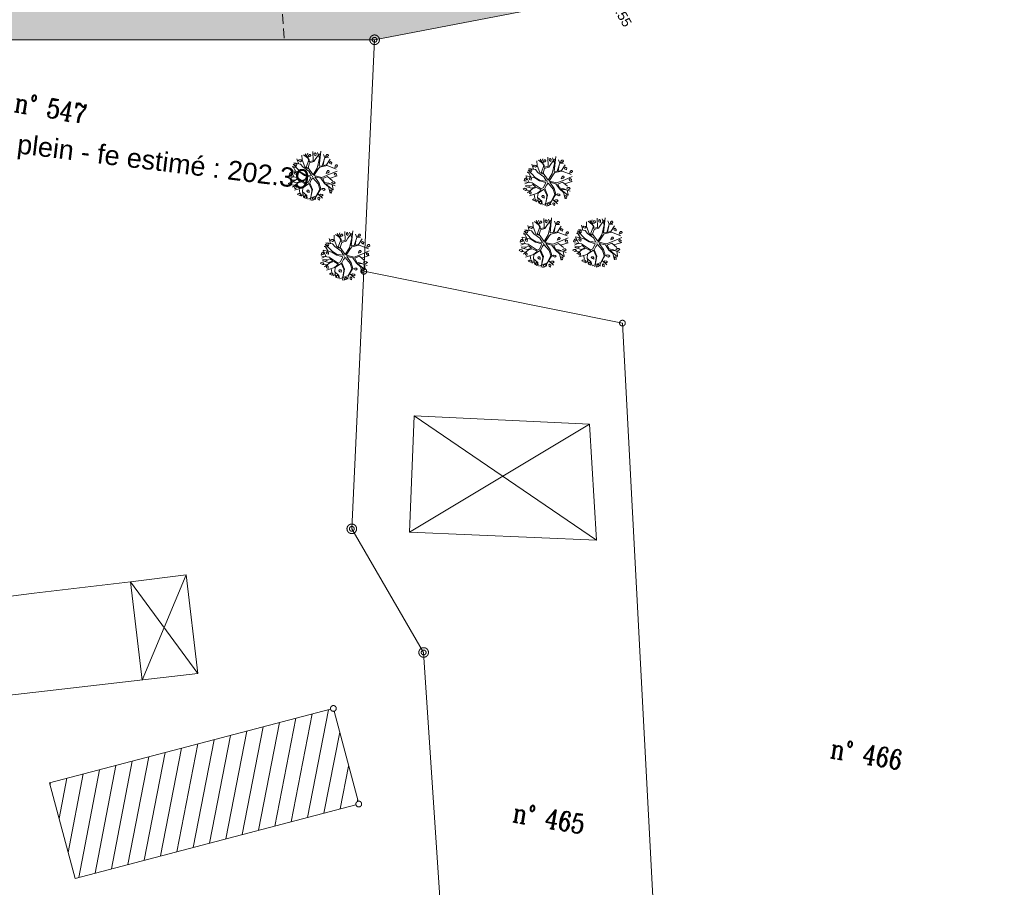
# Model space of a CAD drawing. Header units: millimetres. Extents: x -446952 to 537903, y -185749 to 168493.
# Tile 77 of 155: x 81995 to 184480, y -88217 to 2088. Entities that reach past the tile are written whole.
import ezdxf
from ezdxf.xclip import XClip

# ---------------------------------------------------------------- set-up
doc = ezdxf.new("R2010")
doc.units = ezdxf.units.MM
doc.header["$MEASUREMENT"] = 0
doc.header["$XCLIPFRAME"] = 0
doc.linetypes.add('CACHEx2', pattern=[1500, 1000, -500])
doc.linetypes.add('Wipeout_Contour', pattern=[1000, 0, -1000])
for name, color, linetype in [('02 AF-17-0322 ZAE POMME- CHANTIER-2018-09-26_2_000-VALORIS PROJET-LOTS_Limite', 7, 'Continuous'), ('02 AF-17-0322 ZAE POMME- CHANTIER-2018-09-26_2_01-PAP LOTS CONTOURS', 7, 'Continuous'), ('02 AF-17-0322 ZAE POMME- CHANTIER-2018-09-26_2_01-PAP- REVET MACROLOT', 7, 'Continuous'), ('02 AF-17-0322 ZAE POMME- CHANTIER-2018-09-26_2_02-PAP-EP TEXTE POUR 2000°', 7, 'Continuous'), ('02 AF-17-0322 ZAE POMME- CHANTIER-2018-09-26_2_2D - Dessins placés - Géomètre.2D', 7, 'Continuous'), ('02 AF-17-0322 ZAE POMME- CHANTIER-2018-09-26_2_BORNES', 7, 'Continuous'), ('02 AF-17-0322 ZAE POMME- CHANTIER-2018-09-26_2_X-PTS TOPO-TEXTE TOPOALT', 7, 'Continuous'), ('02 AF-17-0322 ZAE POMME- CHANTIER-2018-09-26_2_X-PTS TOPO-TOPOPOINT', 7, 'Continuous'), ('02 AF-17-0322 ZAE POMME- CHANTIER-2018-09-26_2_Y - FDP TOPO-LIMITES_08441', 7, 'Continuous'), ('02 AF-17-0322 ZAE POMME- CHANTIER-2018-09-26_2_Y-FDP TOPO-CADASTRE_NUMERO', 7, 'Continuous'), ('02 AF-17-0322 ZAE POMME- CHANTIER-2018-09-26_2_Y-FDP TOPO-TOP_VEGETATION_symb', 7, 'Continuous'), ('2D - Dessins placés - Géomètre.2D', 7, 'Continuous')]:
    doc.layers.add(name, color=color, linetype=linetype)
doc.styles.add('STYLE_GENERE_4', font='txt')
doc.styles.add('STYLE_GENERE_5', font='Complex.shx')

# ---------------------------------------------------------------- blocks, each defined once
blk = doc.blocks.new('Dessin_1_2', base_point=(-56559339, -2771872408))
at = {"color": 254, "linetype": 'Wipeout_Contour', "lineweight": 0, "ltscale": 2094265.569888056}
blk.add_wipeout([(-446952, -185749), (537903, -185749), (537903, 168493), (-446952, 168064)], dxfattribs=at).dxf.layer = '02 AF-17-0322 ZAE POMME- CHANTIER-2018-09-26_2_2D - Dessins placés - Géomètre.2D'
at = {"layer": '02 AF-17-0322 ZAE POMME- CHANTIER-2018-09-26_2_01-PAP- REVET MACROLOT', "linetype": 'Continuous', "lineweight": 25}
blk.add_hatch(color=171, dxfattribs=at).paths.add_polyline_path([(-2624, 0), (118936, 0), (191842, 14011), (308042, 37002), (316240, 89936, 0.0482558), (316443, 93493), (298432, 111261, 0.0482967), (294876, 111008), (258211, 104814, -0.0249905), (250671, 103924), (73174, 91936, 0.079278), (67799, 90702), (50064, 83539, -0.0424596), (39453, 80267), (7910, 73407), (7843, 72369)])
at = {"layer": '02 AF-17-0322 ZAE POMME- CHANTIER-2018-09-26_2_Y - FDP TOPO-LIMITES_08441', "linetype": 'Continuous', "lineweight": 15, "true_color": 0xa80f02}
h = blk.add_hatch(dxfattribs=at)
h.set_pattern_fill('ANSI31_0002', color=14, style=0, pattern_type=2)
h.set_pattern_definition([(79.07994146, (-400989931.4, -426956591), (-1558.751883, 300.7342736), [])])
h.paths.add_polyline_path([(114722, -69892, -0.4152288), (114355, -69678), (85111, -77336), (87753, -87285), (116997, -79628, -0.413199), (117211, -79262)])
at = {"layer": '02 AF-17-0322 ZAE POMME- CHANTIER-2018-09-26_2_000-VALORIS PROJET-LOTS_Limite', "color": 7, "linetype": 'CACHEx2', "lineweight": 15, "flags": 128}
blk.add_lwpolyline([(103183, 93963), (109529, 0)], dxfattribs=at)
at = {"layer": '02 AF-17-0322 ZAE POMME- CHANTIER-2018-09-26_2_01-PAP LOTS CONTOURS', "color": 7, "linetype": 'Continuous', "lineweight": 15, "flags": 128}
blk.add_lwpolyline([(73174, 91936, 0.079278), (67799, 90702), (50064, 83539, -0.0424596), (39453, 80267), (7910, 73407), (7843, 72369), (-2624, 0), (69287, 0), (118936, 0), (191842, 14011), (191843, 14012), (308042, 37002), (316240, 89936, 0.0482558), (316443, 93493), (298432, 111261, 0.0482967), (294876, 111008), (258211, 104814, -0.0249905), (250671, 103924)], format="xyb", close=True, dxfattribs=at)
at = {"layer": '02 AF-17-0322 ZAE POMME- CHANTIER-2018-09-26_2_BORNES', "color": 14, "linetype": 'Continuous', "lineweight": 15, "true_color": 0xa80f02}
for centre, radius in [((118936, 0), 500), ((118936, 0), 250), ((116561, -50904), 500), ((116561, -50904), 250), ((124042, -63775), 500), ((124042, -63775), 250)]:
    blk.add_circle(centre, radius, dxfattribs=at)
at = {"layer": '02 AF-17-0322 ZAE POMME- CHANTIER-2018-09-26_2_X-PTS TOPO-TOPOPOINT', "color": 14, "linetype": 'Continuous', "lineweight": 15, "true_color": 0xa80f02}
for p, q in [((118936, 0), (118936, 0)), ((117811, -24100), (117811, -24100))]:
    blk.add_line(p, q, dxfattribs=at)
at = {"layer": '02 AF-17-0322 ZAE POMME- CHANTIER-2018-09-26_2_Y - FDP TOPO-LIMITES_08441', "color": 14, "linetype": 'Continuous', "lineweight": 15, "true_color": 0xa80f02}
for p, q in [((123068, -39160), (122562, -51238)), ((123068, -39160), (142042, -52096)), ((141299, -40012), (122562, -51238)), ((141299, -40012), (142042, -52096)), ((100542, -65946), (99311, -55702)), ((93522, -56426), (83507, -57592)), ((94753, -66670), (93522, -56426)), ((100542, -65946), (60734, -70591)), ((114722, -69892), (117211, -79262)), ((85111, -77336), (87753, -87286))]:
    blk.add_line(p, q, dxfattribs=at)
at = {"layer": '02 AF-17-0322 ZAE POMME- CHANTIER-2018-09-26_2_Y - FDP TOPO-LIMITES_08441', "color": 14, "linetype": 'Continuous', "lineweight": 15, "true_color": 0xa80f02, "flags": 128}
for points in [[(118936, 0), (117811, -24100), (144732, -29494), (149741, -124024), (201661, -133529), (191935, 12615), (191842, 14011)], [(149741, -124024), (127782, -119970), (124042, -63775), (116561, -50904), (117811, -24100), (144732, -29494)]]:
    blk.add_lwpolyline(points, close=True, dxfattribs=at)
for points in [[(141299, -40012), (123068, -39160)], [(122562, -51238), (142042, -52096)], [(93522, -56426), (99311, -55702)], [(99311, -55702), (94753, -66670)], [(93522, -56426), (100542, -65946)], [(67297, -59679), (83507, -57592)], [(85111, -77336), (114355, -69678)], [(87753, -87286), (116997, -79628)]]:
    blk.add_lwpolyline(points, dxfattribs=at)
at = {"layer": '02 AF-17-0322 ZAE POMME- CHANTIER-2018-09-26_2_Y - FDP TOPO-LIMITES_08441', "color": 14, "linetype": 'Continuous', "lineweight": 15, "true_color": 0xa80f02}
for centre in [(117811, -24100), (144732, -29494), (114645, -69602), (117288, -79552)]:
    blk.add_circle(centre, 300, dxfattribs=at)
at = {"layer": '02 AF-17-0322 ZAE POMME- CHANTIER-2018-09-26_2_Y-FDP TOPO-TOP_VEGETATION_symb', "color": 14, "linetype": 'Continuous', "lineweight": 15, "true_color": 0xa80f02}
for p, q in [((111969, -12296), (111538, -11965)), ((111864, -12112), (111979, -11808)), ((113211, -12319), (112997, -11723)), ((113750, -12279), (113612, -11934)), ((137673, -12892), (137459, -12297)), ((110745, -13303), (110357, -13231)), ((110753, -13704), (110413, -13146)), ((110998, -12896), (110856, -12379)), ((135460, -13469), (135318, -12952)), ((136431, -12869), (136000, -12538)), ((136326, -12686), (136441, -12381)), ((138212, -12853), (138074, -12508)), ((110462, -14278), (110118, -14439)), ((110568, -14295), (110227, -13597)), ((114242, -14427), (115048, -14170)), ((135030, -14869), (134689, -14170)), ((135207, -13876), (134819, -13804)), ((135215, -14277), (134875, -13719)), ((110698, -14627), (110176, -14608)), ((110635, -15147), (110255, -15087)), ((114532, -15080), (114622, -15575)), ((134924, -14851), (134580, -15013)), ((135160, -15201), (134638, -15181)), ((138704, -15001), (139510, -14743)), ((111075, -15518), (111158, -15920)), ((111504, -16124), (111271, -16282)), ((112327, -16199), (112271, -16478)), ((113020, -16051), (113506, -16491)), ((135096, -15720), (134717, -15661)), ((135537, -16092), (135620, -16493)), ((138994, -15653), (139084, -16149)), ((135966, -16698), (135733, -16855)), ((136789, -16772), (136733, -17051)), ((137482, -16625), (137968, -17064)), ((135040, -19854), (134897, -19337)), ((136011, -19254), (135579, -18923)), ((135905, -19070), (136020, -18766)), ((137252, -19277), (137038, -18681)), ((137792, -19237), (137653, -18893)), ((140609, -19827), (140467, -19310)), ((141580, -19226), (141149, -18896)), ((141475, -19043), (141590, -18739)), ((142822, -19249), (142608, -18654)), ((143361, -19210), (143222, -18865)), ((115308, -20592), (114877, -20261)), ((115203, -20409), (115318, -20104)), ((116550, -20615), (116335, -20020)), ((117089, -20576), (116950, -20231)), ((134787, -20261), (134398, -20189)), ((134794, -20662), (134454, -20104)), ((140356, -20234), (139968, -20161)), ((140363, -20634), (140024, -20077)), ((114091, -22000), (113751, -21442)), ((114337, -21192), (114195, -20675)), ((134503, -21236), (134160, -21397)), ((134609, -21254), (134269, -20555)), ((138283, -21386), (139089, -21128)), ((140073, -21208), (139729, -21370)), ((140179, -21226), (139838, -20527)), ((143853, -21358), (144659, -21100)), ((113906, -22592), (113566, -21893)), ((114084, -21599), (113696, -21527)), ((117580, -22724), (118387, -22466)), ((134739, -21585), (134217, -21566)), ((134676, -22105), (134296, -22046)), ((135116, -22477), (135199, -22878)), ((138573, -22038), (138663, -22534)), ((140309, -21558), (139787, -21539)), ((140245, -22077), (139866, -22018)), ((140686, -22449), (140769, -22851)), ((144143, -22011), (144233, -22506)), ((113800, -22574), (113457, -22736)), ((114037, -22924), (113514, -22904)), ((113973, -23443), (113593, -23384)), ((117871, -23376), (117961, -23872)), ((135545, -23083), (135312, -23240)), ((136369, -23157), (136312, -23436)), ((137061, -23009), (137547, -23449)), ((141114, -23055), (140882, -23213)), ((141938, -23130), (141882, -23408)), ((142631, -22982), (143117, -23422)), ((114413, -23815), (114496, -24216)), ((114842, -24421), (114609, -24578)), ((115666, -24495), (115609, -24774)), ((116358, -24348), (116845, -24787))]:
    blk.add_line(p, q, dxfattribs=at)
at = {"layer": '02 AF-17-0322 ZAE POMME- CHANTIER-2018-09-26_2_Y-FDP TOPO-TOP_VEGETATION_symb', "color": 14, "linetype": 'Continuous', "lineweight": 15, "true_color": 0xa80f02, "flags": 128}
for points in [[(111374, -12029), (111392, -12502), (111659, -13232), (111938, -13392), (111846, -13200), (112099, -12515), (111717, -11867)], [(112494, -11648), (112535, -12602), (112176, -12684), (112111, -12700), (112133, -12510), (111869, -12119)], [(113204, -11861), (112824, -12359), (112624, -12678), (112170, -12815), (112018, -13315), (112549, -14045), (112973, -13361), (113211, -12319), (113294, -11800)], [(113323, -11592), (113152, -13151), (113485, -13114), (113750, -12279), (114132, -12257)], [(136956, -12222), (136997, -13175), (136638, -13258), (136573, -13273), (136595, -13084), (136330, -12692)], [(137785, -12165), (137614, -13724), (137947, -13688), (138212, -12853), (138594, -12830)], [(112383, -14134), (111695, -14066), (111199, -13750), (110462, -12967)], [(112368, -14139), (112105, -13694), (111475, -13238), (111233, -12935), (110536, -12826)], [(115045, -13663), (114258, -14006), (113454, -14323), (112628, -14133), (113104, -13415), (113226, -13261), (113999, -13092), (114950, -13467)], [(113693, -12445), (113570, -13099), (113918, -13029), (114311, -12438)], [(135836, -12602), (135854, -13076), (136121, -13805), (136400, -13966), (136308, -13773), (136561, -13088), (136179, -12441)], [(137666, -12435), (137286, -12933), (137086, -13251), (136632, -13389), (136479, -13888), (137011, -14618), (137435, -13935), (137673, -12892), (137756, -12374)], [(138155, -13019), (138032, -13673), (138380, -13602), (138773, -13011)], [(110099, -14216), (110872, -14326), (111801, -14947), (112056, -14822), (112286, -14298), (111655, -14117), (111154, -13795), (110264, -13595)], [(112470, -14235), (112483, -14226), (112472, -14210)], [(112494, -14242), (112483, -14226), (112496, -14217)], [(112801, -16619), (112795, -16416), (113326, -15500), (113157, -14916), (112713, -14259), (113347, -14415), (113712, -14955), (114133, -15326), (114306, -15973)], [(114542, -14677), (114019, -14238), (113540, -14450), (113733, -14847), (114176, -14944), (114839, -15198)], [(134561, -14790), (135334, -14899), (136263, -15520), (136518, -15395), (136748, -14871), (136117, -14690), (135616, -14369), (134726, -14169)], [(136845, -14707), (136157, -14639), (135661, -14324), (134923, -13540)], [(136830, -14712), (136567, -14268), (135937, -13812), (135695, -13509), (134998, -13400)], [(139507, -14236), (138720, -14579), (137916, -14897), (137090, -14706), (137566, -13988), (137688, -13834), (138461, -13666), (139412, -14041)], [(110441, -14777), (110927, -14491), (111238, -14729), (110819, -14890), (110166, -14704)], [(111817, -15054), (111339, -14793), (110928, -14910), (110391, -15344)], [(111828, -15070), (111434, -15408), (110595, -15673)], [(112053, -15012), (111483, -15397), (111445, -15815), (111573, -16450)], [(112182, -14925), (112345, -14579), (112523, -14369), (113054, -14986), (113224, -15545), (112857, -16256), (111975, -16598)], [(112051, -15009), (112102, -14974), (112386, -15589), (112402, -15752), (112317, -16211)], [(112180, -14921), (112464, -15592), (112240, -16711)], [(114387, -15032), (113823, -14980), (114616, -15650)], [(134903, -15351), (135389, -15065), (135700, -15302), (135281, -15463), (134628, -15278)], [(136279, -15627), (135800, -15366), (135390, -15484), (134853, -15918)], [(136644, -15498), (136807, -15153), (136985, -14942), (137516, -15559), (137686, -16118), (137319, -16829), (136437, -17171)], [(136932, -14808), (136945, -14799), (136934, -14783)], [(136956, -14816), (136945, -14799), (136958, -14791)], [(137263, -17193), (137257, -16989), (137788, -16073), (137619, -15489), (137175, -14833), (137809, -14989), (138174, -15529), (138595, -15900), (138768, -16547)], [(139004, -15250), (138481, -14812), (138002, -15023), (138195, -15420), (138638, -15517), (139301, -15772)], [(111439, -15833), (111875, -16227), (111931, -16533)], [(113038, -16440), (113048, -16622), (113211, -16696), (113229, -16499), (113115, -16387), (113025, -16421)], [(136290, -15644), (135896, -15981), (135057, -16247)], [(136515, -15586), (135945, -15971), (135907, -16388), (136035, -17023)], [(136513, -15582), (136564, -15547), (136848, -16162), (136864, -16325), (136779, -16784)], [(136642, -15495), (136926, -16166), (136702, -17284)], [(138849, -15606), (138285, -15553), (139078, -16224)], [(135901, -16407), (136337, -16800), (136393, -17107)], [(137500, -17013), (137510, -17195), (137673, -17269), (137691, -17073), (137577, -16961), (137487, -16994)], [(135415, -18987), (135433, -19460), (135701, -20190), (135979, -20350), (135887, -20158), (136140, -19473), (135758, -18825)], [(136535, -18607), (136576, -19560), (136217, -19642), (136152, -19658), (136175, -19468), (135910, -19077)], [(137245, -18820), (136865, -19317), (136665, -19636), (136211, -19774), (136059, -20273), (136590, -21003), (137015, -20320), (137252, -19277), (137335, -18758)], [(137364, -18550), (137193, -20109), (137526, -20072), (137792, -19237), (138173, -19215)], [(137734, -19404), (137611, -20058), (137959, -19987), (138352, -19396)], [(140985, -18960), (141003, -19433), (141270, -20162), (141549, -20323), (141456, -20131), (141710, -19445), (141328, -18798)], [(142105, -18579), (142146, -19532), (141787, -19615), (141722, -19631), (141744, -19441), (141479, -19049)], [(142815, -18792), (142434, -19290), (142235, -19609), (141781, -19746), (141628, -20246), (142160, -20975), (142584, -20292), (142822, -19249), (142905, -18731)], [(142934, -18523), (142763, -20082), (143096, -20045), (143361, -19210), (143743, -19188)], [(143304, -19376), (143181, -20030), (143529, -19960), (143921, -19369)], [(114712, -20325), (114731, -20799), (114998, -21528), (115276, -21689), (115184, -21497), (115437, -20811), (115056, -20164)], [(115832, -19945), (115873, -20898), (115514, -20981), (115449, -20996), (115472, -20807), (115207, -20415)], [(116542, -20158), (116162, -20656), (115963, -20974), (115509, -21112), (115356, -21611), (115887, -22341), (116312, -21658), (116550, -20615), (116633, -20097)], [(116662, -19888), (116490, -21448), (116824, -21411), (117089, -20576), (117470, -20554)], [(136424, -21092), (135737, -21024), (135240, -20709), (134503, -19925)], [(136409, -21097), (136146, -20653), (135516, -20196), (135274, -19894), (134578, -19785)], [(139086, -20621), (138300, -20964), (137496, -21282), (136669, -21091), (137145, -20373), (137267, -20219), (138040, -20050), (138991, -20425)], [(141994, -21064), (141306, -20996), (140810, -20681), (140072, -19898)], [(141979, -21070), (141715, -20625), (141086, -20169), (140844, -19866), (140147, -19757)], [(144656, -20593), (143869, -20937), (143065, -21254), (142238, -21064), (142715, -20345), (142837, -20192), (143610, -20023), (144561, -20398)], [(115721, -22430), (115034, -22362), (114538, -22047), (113800, -21263)], [(115706, -22436), (115443, -21991), (114814, -21535), (114571, -21232), (113875, -21123)], [(118383, -21959), (117597, -22302), (116793, -22620), (115966, -22429), (116442, -21711), (116565, -21558), (117337, -21389), (118289, -21764)], [(117031, -20742), (116908, -21396), (117256, -21325), (117649, -20734)], [(134141, -21174), (134913, -21284), (135842, -21905), (136097, -21780), (136328, -21256), (135696, -21075), (135195, -20753), (134305, -20554)], [(134483, -21735), (134968, -21449), (135280, -21687), (134860, -21848), (134207, -21663)], [(136224, -21883), (136386, -21537), (136564, -21327), (137095, -21944), (137266, -22503), (136898, -23214), (136016, -23556)], [(136511, -21193), (136524, -21184), (136513, -21168)], [(136535, -21200), (136524, -21184), (136537, -21175)], [(136842, -23578), (136836, -23374), (137367, -22458), (137199, -21874), (136754, -21217), (137388, -21373), (137754, -21914), (138174, -22285), (138348, -22931)], [(138584, -21635), (138061, -21197), (137581, -21408), (137774, -21805), (138217, -21902), (138880, -22156)], [(139710, -21147), (140482, -21257), (141412, -21878), (141667, -21752), (141897, -21229), (141265, -21048), (140765, -20726), (139875, -20526)], [(140052, -21708), (140538, -21422), (140849, -21659), (140430, -21820), (139777, -21635)], [(141793, -21855), (141956, -21510), (142134, -21300), (142665, -21917), (142835, -22476), (142467, -23187), (141586, -23529)], [(142081, -21166), (142094, -21157), (142083, -21141)], [(142105, -21173), (142094, -21157), (142107, -21148)], [(142411, -23550), (142406, -23346), (142937, -22431), (142768, -21847), (142324, -21190), (142958, -21346), (143323, -21886), (143744, -22257), (143917, -22904)], [(144153, -21608), (143630, -21169), (143151, -21380), (143344, -21778), (143787, -21874), (144449, -22129)], [(113438, -22513), (114210, -22622), (115140, -23243), (115394, -23118), (115625, -22594), (114993, -22413), (114492, -22092), (113603, -21892)], [(115809, -22531), (115822, -22522), (115811, -22506)], [(115832, -22539), (115822, -22522), (115834, -22514)], [(117881, -22973), (117358, -22535), (116878, -22746), (117072, -23143), (117514, -23240), (118177, -23495)], [(135858, -22012), (135380, -21751), (134969, -21869), (134432, -22302)], [(135869, -22028), (135475, -22366), (134636, -22632)], [(136094, -21970), (135525, -22356), (135486, -22773), (135614, -23408)], [(136092, -21967), (136144, -21932), (136427, -22547), (136444, -22710), (136358, -23169)], [(136221, -21880), (136505, -22551), (136281, -23669)], [(138428, -21990), (137864, -21938), (138657, -22608)], [(141428, -21985), (140949, -21724), (140538, -21841), (140002, -22275)], [(141439, -22001), (141045, -22338), (140206, -22604)], [(141664, -21943), (141094, -22328), (141056, -22746), (141184, -23381)], [(141662, -21940), (141713, -21905), (141997, -22519), (142013, -22683), (141928, -23142)], [(141791, -21852), (142075, -22523), (141851, -23642)], [(143998, -21963), (143434, -21910), (144227, -22581)], [(113780, -23074), (114265, -22788), (114577, -23025), (114158, -23186), (113504, -23001)], [(115155, -23350), (114677, -23089), (114266, -23207), (113729, -23641)], [(115166, -23367), (114772, -23704), (113933, -23970)], [(115391, -23309), (114822, -23694), (114784, -24111), (114911, -24746)], [(115521, -23221), (115683, -22876), (115861, -22665), (116392, -23282), (116563, -23841), (116195, -24552), (115313, -24894)], [(115389, -23306), (115441, -23270), (115725, -23885), (115741, -24049), (115655, -24507)], [(115519, -23218), (115803, -23889), (115578, -25007)], [(116139, -24916), (116133, -24712), (116664, -23796), (116496, -23212), (116051, -22556), (116685, -22712), (117051, -23252), (117471, -23623), (117645, -24270)], [(117725, -23329), (117161, -23276), (117955, -23947)], [(135480, -22792), (135916, -23185), (135972, -23491)], [(137079, -23398), (137089, -23580), (137252, -23654), (137270, -23458), (137157, -23346), (137066, -23379)], [(141050, -22764), (141486, -23158), (141542, -23464)], [(142649, -23371), (142658, -23553), (142821, -23626), (142840, -23430), (142726, -23318), (142635, -23351)], [(114777, -24130), (115213, -24523), (115270, -24830)], [(116376, -24736), (116386, -24918), (116549, -24992), (116567, -24796), (116454, -24684), (116363, -24717)]]:
    blk.add_lwpolyline(points, dxfattribs=at)
for points in [[(112270, -11932), (112155, -11929), (112050, -12052), (112010, -12216), (112189, -12147), (112306, -12040)], [(112828, -12087), (112663, -12010), (112657, -11807), (112733, -11779), (112844, -11888)], [(114093, -11949), (113978, -11946), (113875, -12072), (113830, -12230), (114012, -12164), (114128, -12057)], [(110832, -12957), (110721, -12848), (110632, -12884), (110651, -13079), (110816, -13156)], [(111376, -12589), (111220, -12694), (110970, -12575), (111100, -12488), (111262, -12505)], [(114453, -12927), (114482, -12803), (114330, -12689), (114241, -12782), (114275, -12887), (114440, -12964)], [(114936, -13028), (114831, -13152), (114789, -13312), (114970, -13246), (115087, -13139), (115051, -13031)], [(135837, -13162), (135682, -13267), (135432, -13149), (135562, -13061), (135724, -13079)], [(136732, -12505), (136617, -12503), (136512, -12626), (136472, -12790), (136651, -12720), (136768, -12613)], [(137290, -12661), (137125, -12584), (137119, -12380), (137195, -12352), (137306, -12461)], [(138555, -12522), (138440, -12520), (138337, -12646), (138292, -12803), (138474, -12737), (138590, -12630)], [(138915, -13500), (138944, -13376), (138792, -13263), (138703, -13355), (138737, -13460), (138902, -13537)], [(110292, -13831), (110177, -13829), (110072, -13952), (110029, -14113), (110211, -14046), (110325, -13936)], [(110607, -13963), (110770, -14036), (110785, -14002), (110814, -13879), (110662, -13765), (110569, -13851)], [(114171, -13626), (114056, -13624), (113951, -13747), (113909, -13908), (114090, -13841), (114207, -13734)], [(114827, -13871), (114737, -13960), (114772, -14069), (114938, -14145), (114950, -14108), (114978, -13982)], [(135069, -14536), (135232, -14610), (135247, -14576), (135276, -14452), (135124, -14338), (135031, -14425)], [(135294, -13530), (135183, -13421), (135094, -13458), (135113, -13653), (135278, -13730)], [(138633, -14200), (138518, -14197), (138413, -14320), (138371, -14481), (138552, -14415), (138669, -14308)], [(139398, -13602), (139293, -13725), (139251, -13886), (139432, -13819), (139549, -13712), (139513, -13604)], [(109933, -14975), (110173, -15105), (110328, -15000), (110228, -14908), (110063, -14887)], [(110768, -15316), (110657, -15207), (110579, -15231), (110587, -15438), (110750, -15512)], [(114438, -14884), (114688, -15003), (114843, -14898), (114743, -14805), (114580, -14788)], [(134754, -14405), (134639, -14402), (134534, -14526), (134491, -14686), (134673, -14620), (134787, -14510)], [(138900, -15458), (139150, -15576), (139305, -15471), (139205, -15379), (139042, -15362)], [(139289, -14444), (139199, -14534), (139234, -14642), (139400, -14719), (139412, -14682), (139440, -14555)], [(111298, -16099), (111197, -16006), (111035, -15989), (110892, -16085), (111142, -16204)], [(111812, -16524), (111649, -16451), (111641, -16244), (111717, -16216), (111830, -16328)], [(111996, -15848), (111872, -15748), (111921, -15653), (112070, -15651), (112138, -15752), (112128, -15904)], [(113302, -16077), (113172, -16165), (113425, -16287), (113580, -16182), (113467, -16098)], [(113529, -15466), (113400, -15553), (113641, -15687), (113797, -15582), (113696, -15490)], [(114291, -15672), (114299, -15879), (114462, -15953), (114480, -15756), (114369, -15648)], [(134395, -15548), (134635, -15679), (134790, -15574), (134690, -15481), (134525, -15461)], [(135230, -15889), (135119, -15780), (135041, -15805), (135049, -16012), (135212, -16085)], [(136458, -16421), (136334, -16322), (136383, -16227), (136532, -16225), (136600, -16325), (136590, -16478)], [(137991, -16039), (137862, -16127), (138103, -16261), (138259, -16156), (138158, -16063)], [(138753, -16245), (138761, -16452), (138924, -16526), (138942, -16330), (138831, -16221)], [(112667, -16450), (112552, -16448), (112449, -16574), (112407, -16735), (112586, -16665), (112705, -16561)], [(135760, -16672), (135659, -16580), (135497, -16562), (135354, -16659), (135604, -16777)], [(136274, -17098), (136111, -17024), (136103, -16817), (136179, -16790), (136292, -16901)], [(137129, -17024), (137014, -17021), (136911, -17147), (136869, -17308), (137048, -17239), (137167, -17135)], [(137764, -16651), (137634, -16738), (137886, -16860), (138042, -16755), (137929, -16671)], [(135417, -19547), (135261, -19652), (135011, -19534), (135141, -19446), (135303, -19463)], [(136311, -18890), (136197, -18887), (136091, -19011), (136051, -19174), (136231, -19105), (136347, -18998)], [(136869, -19045), (136704, -18968), (136698, -18765), (136774, -18737), (136885, -18846)], [(138134, -18907), (138019, -18904), (137916, -19031), (137871, -19188), (138053, -19122), (138169, -19015)], [(140986, -19520), (140831, -19625), (140581, -19506), (140711, -19419), (140873, -19436)], [(141881, -18862), (141766, -18860), (141661, -18983), (141621, -19147), (141800, -19078), (141917, -18971)], [(142439, -19018), (142274, -18941), (142268, -18737), (142344, -18710), (142455, -18818)], [(143704, -18879), (143589, -18877), (143486, -19003), (143441, -19161), (143623, -19094), (143739, -18987)], [(115609, -20228), (115494, -20226), (115389, -20349), (115348, -20513), (115528, -20443), (115644, -20336)], [(116167, -20384), (116001, -20307), (115996, -20103), (116071, -20076), (116183, -20184)], [(117431, -20245), (117316, -20243), (117213, -20369), (117169, -20526), (117350, -20460), (117467, -20353)], [(134873, -19915), (134762, -19806), (134673, -19843), (134692, -20037), (134857, -20114)], [(138494, -19885), (138523, -19761), (138371, -19647), (138283, -19740), (138316, -19845), (138481, -19922)], [(138978, -19987), (138872, -20110), (138830, -20270), (139012, -20204), (139128, -20097), (139093, -19989)], [(140443, -19887), (140332, -19779), (140243, -19815), (140262, -20010), (140427, -20087)], [(144063, -19857), (144093, -19734), (143940, -19620), (143852, -19713), (143885, -19817), (144051, -19894)], [(144547, -19959), (144442, -20082), (144400, -20243), (144581, -20177), (144698, -20070), (144662, -19962)], [(114170, -21253), (114059, -21144), (113971, -21181), (113989, -21376), (114154, -21453)], [(114714, -20885), (114559, -20990), (114309, -20872), (114438, -20784), (114601, -20802)], [(117791, -21223), (117820, -21099), (117668, -20986), (117580, -21078), (117613, -21183), (117778, -21260)], [(118275, -21325), (118170, -21448), (118127, -21609), (118309, -21542), (118425, -21435), (118390, -21327)], [(134333, -20790), (134218, -20787), (134113, -20910), (134071, -21071), (134252, -21005), (134366, -20894)], [(134648, -20921), (134811, -20994), (134826, -20961), (134856, -20837), (134703, -20723), (134611, -20809)], [(138212, -20584), (138098, -20582), (137992, -20705), (137950, -20866), (138132, -20799), (138248, -20693)], [(138869, -20829), (138778, -20919), (138814, -21027), (138979, -21104), (138992, -21067), (139019, -20940)], [(139903, -20762), (139788, -20760), (139683, -20883), (139640, -21043), (139822, -20977), (139936, -20867)], [(140218, -20893), (140381, -20967), (140396, -20933), (140425, -20810), (140273, -20696), (140180, -20782)], [(143782, -20557), (143667, -20555), (143562, -20678), (143520, -20838), (143701, -20772), (143818, -20665)], [(144438, -20802), (144348, -20891), (144383, -20999), (144548, -21076), (144561, -21039), (144588, -20912)], [(113630, -22128), (113515, -22125), (113410, -22249), (113368, -22409), (113549, -22343), (113664, -22233)], [(113945, -22259), (114108, -22333), (114123, -22299), (114153, -22175), (114000, -22061), (113908, -22148)], [(117510, -21923), (117395, -21920), (117290, -22043), (117247, -22204), (117429, -22138), (117545, -22031)], [(118166, -22167), (118075, -22257), (118111, -22365), (118276, -22442), (118289, -22405), (118316, -22278)], [(133975, -21933), (134214, -22063), (134369, -21958), (134269, -21866), (134104, -21845)], [(134809, -22274), (134698, -22165), (134620, -22190), (134628, -22396), (134791, -22470)], [(137571, -22424), (137441, -22512), (137683, -22645), (137838, -22540), (137738, -22448)], [(138479, -21843), (138729, -21961), (138884, -21856), (138784, -21764), (138621, -21746)], [(139544, -21905), (139784, -22036), (139939, -21931), (139839, -21838), (139674, -21818)], [(140379, -22246), (140267, -22138), (140190, -22162), (140198, -22369), (140361, -22443)], [(143140, -22397), (143011, -22484), (143252, -22618), (143408, -22513), (143307, -22420)], [(144049, -21815), (144299, -21934), (144454, -21829), (144354, -21736), (144191, -21719)], [(113272, -23271), (113511, -23402), (113666, -23297), (113566, -23204), (113401, -23184)], [(114106, -23612), (113995, -23504), (113917, -23528), (113925, -23735), (114088, -23808)], [(117776, -23181), (118026, -23299), (118181, -23194), (118081, -23102), (117919, -23085)], [(135339, -23057), (135238, -22964), (135076, -22947), (134933, -23043), (135183, -23162)], [(135853, -23482), (135690, -23409), (135682, -23202), (135758, -23174), (135871, -23286)], [(136037, -22806), (135913, -22706), (135962, -22612), (136111, -22610), (136179, -22710), (136169, -22863)], [(136708, -23408), (136594, -23406), (136490, -23532), (136448, -23693), (136628, -23623), (136746, -23520)], [(137343, -23036), (137214, -23123), (137466, -23245), (137621, -23140), (137508, -23056)], [(138333, -22630), (138341, -22837), (138504, -22911), (138522, -22715), (138410, -22606)], [(140908, -23029), (140808, -22937), (140645, -22920), (140503, -23016), (140753, -23134)], [(141423, -23455), (141260, -23381), (141252, -23174), (141327, -23147), (141441, -23259)], [(141607, -22779), (141482, -22679), (141532, -22584), (141681, -22582), (141749, -22682), (141739, -22835)], [(142278, -23381), (142163, -23378), (142060, -23505), (142018, -23665), (142197, -23596), (142316, -23492)], [(142913, -23008), (142783, -23096), (143035, -23218), (143191, -23112), (143077, -23029)], [(143902, -22603), (143910, -22810), (144073, -22883), (144091, -22687), (143980, -22578)], [(114636, -24395), (114536, -24303), (114373, -24285), (114231, -24382), (114481, -24500)], [(115150, -24821), (114987, -24747), (114979, -24540), (115055, -24513), (115168, -24624)], [(115334, -24144), (115210, -24045), (115259, -23950), (115409, -23948), (115477, -24048), (115467, -24201)], [(116640, -24374), (116511, -24461), (116763, -24583), (116918, -24478), (116805, -24394)], [(116868, -23762), (116738, -23850), (116980, -23984), (117135, -23879), (117035, -23786)], [(117630, -23968), (117638, -24175), (117801, -24249), (117819, -24053), (117708, -23944)], [(116006, -24747), (115891, -24744), (115788, -24871), (115745, -25031), (115925, -24962), (116043, -24858)]]:
    blk.add_lwpolyline(points, close=True, dxfattribs=at)
at = {"layer": '02 AF-17-0322 ZAE POMME- CHANTIER-2018-09-26_2_02-PAP-EP TEXTE POUR 2000°', "color": 30, "linetype": 'Continuous', "lineweight": 15, "true_color": 0xff6600, "insert": (68178, -8136), "char_height": 2000, "attachment_point": 1, "rotation": 352.96421, "style": 'STYLE_GENERE_4'}
blk.add_mtext('\\A1;{\\pql;\\fArial|b0|i0|c0|p38;Rejet Trop plein - fe estimé : 202.39}', dxfattribs=at)
at = {"layer": '02 AF-17-0322 ZAE POMME- CHANTIER-2018-09-26_2_X-PTS TOPO-TEXTE TOPOALT', "color": 14, "linetype": 'Continuous', "lineweight": 15, "true_color": 0xa80f02, "insert": (142768, 4922), "char_height": 1000, "attachment_point": 7, "rotation": 299.79981, "style": 'STYLE_GENERE_4'}
blk.add_mtext('\\A1;{\\pql;\\fArial|b0|i0|c0|p38;202.55}', dxfattribs=at)
at = {"layer": '02 AF-17-0322 ZAE POMME- CHANTIER-2018-09-26_2_Y-FDP TOPO-CADASTRE_NUMERO', "color": 171, "linetype": 'Continuous', "lineweight": 15, "char_height": 2000, "attachment_point": 7, "rotation": 349.95168, "style": 'STYLE_GENERE_5'}
for s, insert in [('\\A1;{\\W0.800000x;\\pql;\\FComplex.shx;n° 547}', (81313, -7437)), ('\\A1;{\\W0.800000x;\\pql;\\FComplex.shx;n° 466}', (166249, -74686)), ('\\A1;{\\W0.800000x;\\pql;\\FComplex.shx;n° 465}', (133187, -81359))]:
    blk.add_mtext(s, dxfattribs=dict(at, insert=insert))

msp = doc.modelspace()

# ---------------------------------------------------------------- block references
at = {"layer": '2D - Dessins placés - Géomètre.2D', "color": 7, "linetype": 'Continuous', "lineweight": 40}
ref = msp.add_blockref('Dessin_1_2', (-56559339, -2771872408), dxfattribs=at)
XClip(ref).set_block_clipping_path([(-446952.2139278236, -185748.9586169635), (537903.0822630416, -185748.9586169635), (537903.0822630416, 168492.6257651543), (-446952.2139278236, 168063.6339895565)])

doc.saveas('drawing.dxf')
